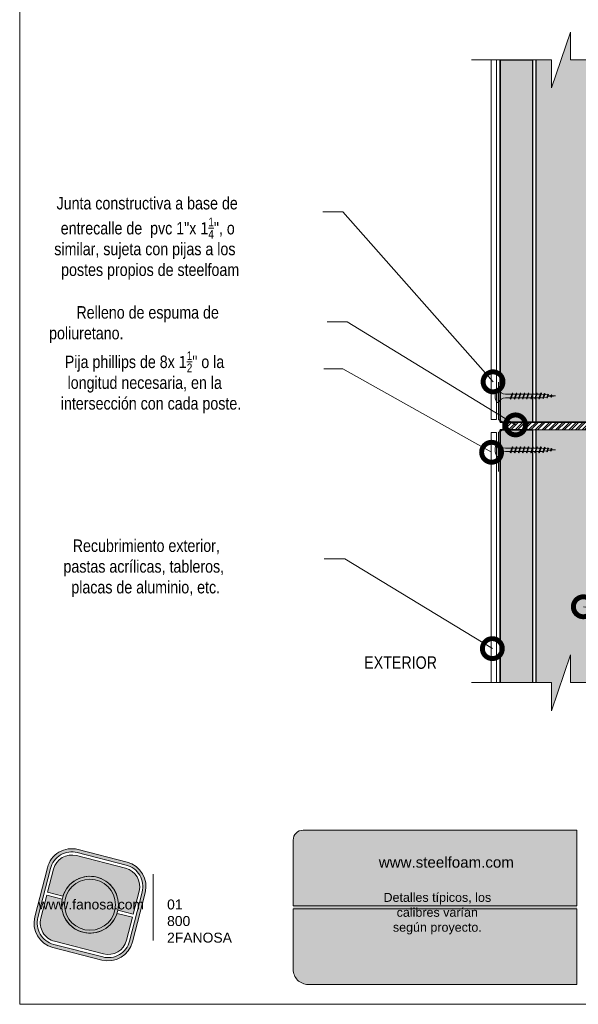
# Model space of a CAD drawing. Header units: millimetres. Extents: x 769.3 to 799.2, y 80.9 to 116.7.
# Tile 1 of 2: x 773.3 to 784.5, y 84.8 to 104.6. Entities that reach past the tile are written whole.
import ezdxf

# ---------------------------------------------------------------- set-up
doc = ezdxf.new("R2010")
doc.units = ezdxf.units.MM
doc.header["$LTSCALE"] = 0.025
doc.linetypes.add('DASHED2', pattern=[9.524999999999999, 6.35, -3.175])
doc.layers.get('0').update_dxf_attribs({"lineweight": 5})
for name, color, linetype, lineweight in [('00-ACERO', 4, 'Continuous', 15), ('ESTRUCTURA', 251, 'Continuous', 9), ('hatch', 252, 'Continuous', 0), ('LAMINA PANEL', 151, 'Continuous', 25), ('PIJAS', 3, 'Continuous', 0), ('Recubrimientos', 254, 'Continuous', 15), ('STEELFOAM', 170, 'Continuous', 35), ('TEXTO', 7, 'DASHED2', 0), ('TEXTO CUADRO DATOS', 251, 'Continuous', 0)]:
    doc.layers.add(name, color=color, linetype=linetype, lineweight=lineweight)
doc.styles.add('Erika', font='techl___.ttf', dxfattribs={"height": 0.25})
doc.styles.get("Standard").update_dxf_attribs({"font": 'romand.shx'})
doc.dimstyles.new('Erika', dxfattribs={"dimtxt": 0.25, "dimasz": 0.8, "dimexe": 0.5, "dimexo": 0.5, "dimgap": 0, "dimtad": 0, "dimlfac": 0.1, "dimzin": 1, "dimdsep": 46, "dimtxsty": 'Erika', "dimblk": 'DOTSMALL', "dimcen": 2.5, "dimse1": 1, "dimse2": 1, "dimclrd": 252, "dimclre": 252, "dimclrt": 256, "dimadec": 0, "dimazin": 0, "dimtfac": 1, "dimtmove": 0, "dimatfit": 3, "dimldrblk": 'DOTSMALL', "dimfxl": 0, "dimlwd": 0, "dimlwe": 0, "dimarcsym": 0})
pattern_1 = [(0, (252.2500880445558, -161.8502693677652), (0.161925, 0.09348744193), [0.10795, -0.2159]), (120, (252.2500880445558, -161.8502693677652), (-0.1619249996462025, 0.09348744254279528), [0.1079499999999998, -0.2158999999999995]), (59.99999999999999, (252.2500880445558, -161.8502693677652), (3.537975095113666e-10, 0.1869748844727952), [-0.2159, 0.10795])]

# ---------------------------------------------------------------- blocks, each defined once
blk = doc.blocks.new('LOGO GRIS')
h = blk.add_hatch(color=254)
edge = h.paths.add_edge_path()
edge.add_arc((2075.55300328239, 279.2979295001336), 0.508199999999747, 255.6007667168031, 345.6007667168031, ccw=False)
edge.add_line((2075.426625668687, 278.8056938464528), (2074.442154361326, 279.0584490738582))
edge.add_arc((2074.568531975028, 279.5506847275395), 0.5082000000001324, 165.6007667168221, 255.6007667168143, ccw=False)
edge.add_line((2074.076296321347, 279.6770623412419), (2074.329051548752, 280.661533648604))
edge.add_arc((2074.821287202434, 280.535156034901), 0.508200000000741, 75.60076671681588, 165.6007667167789, ccw=False)
edge.add_line((2074.947664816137, 281.0273916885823), (2075.932136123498, 280.7746364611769))
edge.add_arc((2075.805758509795, 280.2824008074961), 0.5081999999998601, -14.399233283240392, 75.60076671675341, ccw=False)
edge.add_line((2076.297994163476, 280.1560231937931), (2076.045238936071, 279.1715518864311))
edge = h.paths.add_edge_path(flags=16)
edge.add_arc((2075.55300328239, 279.2979295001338), 0.4446749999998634, 255.6007667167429, 345.6007667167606, ccw=False)
edge.add_line((2075.4424228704, 278.867223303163), (2074.457951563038, 279.1199785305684))
edge.add_arc((2074.568531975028, 279.5506847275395), 0.4446750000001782, 165.6007667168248, 255.6007667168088, ccw=False)
edge.add_line((2074.137825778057, 279.6612651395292), (2074.390581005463, 280.6457364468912))
edge.add_arc((2074.821287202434, 280.5351560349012), 0.4446750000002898, 75.60076671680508, 165.6007667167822, ccw=False)
edge.add_line((2074.931867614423, 280.9658622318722), (2075.916338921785, 280.7131070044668))
edge.add_arc((2075.805758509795, 280.2824008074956), 0.4446750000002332, -14.399233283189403, 75.60076671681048, ccw=False)
edge.add_line((2076.236464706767, 280.1718203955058), (2075.983709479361, 279.1873490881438))
h = blk.add_hatch(color=254)
edge = h.paths.add_edge_path()
edge.add_line((2076.05645623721, 279.7261466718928), (2076.174935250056, 280.1876175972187))
edge.add_arc((2075.805758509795, 280.2824008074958), 0.3811499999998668, 345.60076671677, 435.6007667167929)
edge.add_line((2075.900541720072, 280.6515775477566), (2074.916070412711, 280.9043327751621))
edge.add_arc((2074.821287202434, 280.5351560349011), 0.3811500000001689, 75.6007667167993, 165.6007667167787)
edge.add_line((2074.452110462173, 280.6299392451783), (2074.333631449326, 280.1684683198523))
edge.add_line((2074.333631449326, 280.1684683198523), (2074.642133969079, 280.0892627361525))
edge.add_arc((2075.187145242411, 279.9165427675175), 0.5717249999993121, -11.21449474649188, 162.4160281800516, ccw=False)
edge.add_line((2075.747953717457, 279.8053522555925), (2076.05645623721, 279.7261466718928))
h = blk.add_hatch(color=254)
h.paths.add_polyline_path([(2074.615420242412, 279.9165427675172, 1), (2075.758870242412, 279.9165427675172, 1)])
h.paths.add_polyline_path([(2075.699701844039, 279.9165427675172, -1), (2074.674588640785, 279.9165427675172, -1)], flags=16)
blk.add_hatch(color=252).paths.add_polyline_path([(2075.699701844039, 279.9165427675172, 1), (2074.674588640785, 279.9165427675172, 1)])
h = blk.add_hatch(color=254)
edge = h.paths.add_edge_path()
edge.add_arc((2075.187145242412, 279.9165427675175), 0.5717250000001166, 168.7855052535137, 342.4160281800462)
edge.add_line((2075.732156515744, 279.7438227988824), (2076.040659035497, 279.6646172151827))
edge.add_line((2076.040659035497, 279.6646172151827), (2075.922180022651, 279.2031462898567))
edge.add_arc((2075.55300328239, 279.2979295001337), 0.3811499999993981, 255.6007667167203, 345.60076671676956, ccw=False)
edge.add_line((2075.458220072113, 278.9287527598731), (2074.473748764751, 279.1815079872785))
edge.add_arc((2074.568531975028, 279.5506847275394), 0.3811500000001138, 165.6007667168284, 255.60076671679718, ccw=False)
edge.add_line((2074.199355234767, 279.6454679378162), (2074.317834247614, 280.1069388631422))
edge.add_line((2074.317834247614, 280.1069388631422), (2074.626336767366, 280.0277332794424))
at = {"color": 254}
for points in [[(2076.045238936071, 279.1715518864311, -0.414213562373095), (2075.426625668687, 278.8056938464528), (2074.442154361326, 279.0584490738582, -0.414213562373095), (2074.076296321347, 279.6770623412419), (2074.329051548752, 280.661533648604, -0.414213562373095), (2074.947664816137, 281.0273916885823), (2075.932136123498, 280.7746364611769, -0.4142135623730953), (2076.297994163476, 280.1560231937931)], [(2075.983709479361, 279.1873490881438, -0.4142135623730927), (2075.4424228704, 278.867223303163), (2074.457951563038, 279.1199785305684, -0.4142135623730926), (2074.137825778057, 279.6612651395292), (2074.390581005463, 280.6457364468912, -0.414213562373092), (2074.931867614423, 280.9658622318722), (2075.916338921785, 280.7131070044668, -0.4142135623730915), (2076.236464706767, 280.1718203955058)], [(2076.05645623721, 279.7261466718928), (2076.174935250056, 280.1876175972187, 0.414213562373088), (2075.900541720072, 280.6515775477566), (2074.916070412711, 280.9043327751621, 0.4142135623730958), (2074.452110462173, 280.6299392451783), (2074.333631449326, 280.1684683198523), (2074.642133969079, 280.0892627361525, -0.9459053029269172), (2075.747953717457, 279.8053522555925)], [(2074.626336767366, 280.0277332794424, 0.9459053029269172), (2075.732156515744, 279.7438227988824), (2076.040659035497, 279.6646172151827), (2075.922180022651, 279.2031462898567, -0.4142135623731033), (2075.458220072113, 278.9287527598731), (2074.473748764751, 279.1815079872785, -0.414213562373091), (2074.199355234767, 279.6454679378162), (2074.317834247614, 280.1069388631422)]]:
    blk.add_lwpolyline(points, format="xyb", close=True, dxfattribs=at)
for radius in [0.5717249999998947, 0.5125566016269]:
    blk.add_circle((2075.187145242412, 279.9165427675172), radius, dxfattribs=at)
blk = doc.blocks.new('FANOSA')
at = {"color": 253, "const_width": 0.02}
blk.add_lwpolyline([(365.3181968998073, 247.9798347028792), (365.3181968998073, 246.6427006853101)], dxfattribs=at)
at = {"color": 254}
blk.add_blockref('LOGO GRIS', (-1711.138939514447, -32.55437656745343), dxfattribs=at)
at = {"layer": 'TEXTO CUADRO DATOS', "char_height": 0.2, "width": 0.003231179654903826, "attachment_point": 1}
for s, insert in [('{\\fArial|b0|i0|c0|p34;www.fanosa.com}', (363.0082168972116, 247.4682254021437)), ('{\\fArial|b0|i0|c0|p34;01 800 2FANOSA}', (365.5993370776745, 247.4682254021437))]:
    blk.add_mtext(s, dxfattribs=dict(at, insert=insert))
blk = doc.blocks.new('_DotSmall')
at = {"color": 0, "linetype": 'ByBlock', "const_width": 0.5}
blk.add_lwpolyline([(-0.0625, 0, 1), (0.0625, 0, 1)], format="xyb", close=True, dxfattribs=at)
blk = doc.blocks.new('phillips 1pul.')
at = {"layer": 'PIJAS'}
for p, q in [((-0.03111873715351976, -0.1322546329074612), (-0.03111873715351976, 0.1322546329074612)), ((-0.03111873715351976, 0.1322546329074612), (0, 0.1322546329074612)), ((0, -0.1322546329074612), (0, 0.1322546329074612)), ((0.1400343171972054, 0.0350085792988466), (0.2681992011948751, 0.0350085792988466)), ((0.2391474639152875, -0.05243507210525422), (0.2744091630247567, 0.05243504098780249)), ((0.248949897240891, -0.062237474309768), (0.2800685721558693, 0.06223744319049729)), ((0.2546092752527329, -0.05243507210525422), (0.2898709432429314, 0.05243504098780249)), ((0.2800686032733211, 0.06223744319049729), (0.2744091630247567, 0.05243500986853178)), ((0.2800685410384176, 0.06223744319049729), (0.2898709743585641, 0.05243500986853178)), ((0.2838605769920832, 0.0350085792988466), (0.3491773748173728, 0.0350085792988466)), ((0.3200561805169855, -0.05243507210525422), (0.355317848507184, 0.05243500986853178)), ((0.3298585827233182, -0.062237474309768), (0.3609772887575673, 0.06223744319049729)), ((0.3355179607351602, -0.05243507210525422), (0.3707796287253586, 0.05243504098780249)), ((0.3609772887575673, 0.062237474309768), (0.355317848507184, 0.05243504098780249)), ((0.3609772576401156, 0.06223744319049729), (0.3707796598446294, 0.05243500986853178)), ((0.3646338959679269, 0.0350085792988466), (0.4302071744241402, 0.0350085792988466)), ((0.4009648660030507, -0.05243510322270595), (0.4362265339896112, 0.05243504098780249)), ((0.4107672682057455, -0.062237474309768), (0.4418859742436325, 0.062237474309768)), ((0.4164266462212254, -0.05243507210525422), (0.4516883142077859, 0.05243504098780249)), ((0.4418859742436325, 0.06223744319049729), (0.4362265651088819, 0.05243504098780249)), ((0.4418859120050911, 0.06223744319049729), (0.4516883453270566, 0.05243500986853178)), ((0.4456120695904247, 0.0350085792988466), (0.5109795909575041, 0.0350085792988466)), ((0.4818732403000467, -0.05243510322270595), (0.517134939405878, 0.05243504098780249)), ((0.4916754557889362, -0.06223744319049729), (0.5227941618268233, 0.062237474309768)), ((0.4973348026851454, -0.05243500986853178), (0.5325964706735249, 0.05243513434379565)), ((0.5227943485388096, 0.06223744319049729), (0.5171349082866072, 0.05243500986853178)), ((0.5227942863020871, 0.06223744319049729), (0.5325967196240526, 0.05243500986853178)), ((0.5265731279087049, 0.0350085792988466), (0.5918898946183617, 0.0350085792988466)), ((0.5627814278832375, -0.05243500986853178), (0.598043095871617, 0.05243510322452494)), ((0.5725836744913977, -0.06223738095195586), (0.6037023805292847, 0.06223756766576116)), ((0.5782434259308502, -0.05243507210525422), (0.6135050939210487, 0.05243504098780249)), ((0.6037027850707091, 0.06223744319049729), (0.5980433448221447, 0.05243500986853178)), ((0.6037027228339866, 0.06223744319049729), (0.6135051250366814, 0.05243500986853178)), ((0.6076455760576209, 0.03500851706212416), (0.680437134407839, 0.03500851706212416)), ((0.6510349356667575, -0.05243516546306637), (0.6862966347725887, 0.05243497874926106)), ((0.660837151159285, -0.06223750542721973), (0.691955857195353, 0.06223741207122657)), ((0.6664964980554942, -0.05243507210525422), (0.7017581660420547, 0.05243507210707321)), ((0.6919560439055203, 0.06223738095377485), (0.686296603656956, 0.05243494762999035)), ((0.6919559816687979, 0.06223738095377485), (0.7017584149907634, 0.05243494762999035)), ((0.6959113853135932, 0.03500851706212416), (0.7612789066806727, 0.03500851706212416)), ((0.7321725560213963, -0.05243516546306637), (0.7674342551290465, 0.05243497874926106)), ((0.7419747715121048, -0.06223750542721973), (0.7730934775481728, 0.06223741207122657)), ((0.747634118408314, -0.05243507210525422), (0.7828957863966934, 0.05243507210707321)), ((0.7730936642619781, 0.06223738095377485), (0.7674342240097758, 0.05243494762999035)), ((0.7730936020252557, 0.06223738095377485), (0.7828960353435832, 0.05243494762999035)), ((0.7768724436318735, 0.03500851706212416), (0.8421892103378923, 0.03500851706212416)), ((0.813080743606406, -0.05243507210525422), (0.8483424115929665, 0.05243504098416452)), ((0.8228829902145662, -0.06223744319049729), (0.8540016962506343, 0.06223750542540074)), ((0.8285427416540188, -0.05243513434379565), (0.8638044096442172, 0.05243497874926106)), ((0.8540021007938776, 0.06223738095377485), (0.8483426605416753, 0.05243494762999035)), ((0.8540020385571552, 0.06223738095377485), (0.86380444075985, 0.05243494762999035)), ((0.8580152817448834, 0.03500851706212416), (0.8667498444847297, 0.03500851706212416)), ((0.9178512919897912, 0.02862099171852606), (0.8667498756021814, 0.03500867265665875)), ((0.8930567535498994, -0.04584496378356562), (0.9224348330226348, 0.04152699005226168)), ((0.9028590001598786, -0.05564736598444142), (0.928094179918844, 0.05132957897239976)), ((0.9085182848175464, -0.04584490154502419), (0.9378964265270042, 0.04152727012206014)), ((0.928094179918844, 0.05132973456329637), (0.9224347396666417, 0.04152733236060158)), ((0.9280944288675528, 0.05132948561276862), (0.9378968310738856, 0.0415270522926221)), ((0.988044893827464, 0.01984678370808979), (0.9326365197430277, 0.02677284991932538)), ((0.9712251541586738, -0.031210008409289), (0.9918067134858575, 0.03000064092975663)), ((0.9810276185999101, -0.04101250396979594), (0.9974662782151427, 0.03980304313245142)), ((0.9866871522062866, -0.03121010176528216), (1.007268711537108, 0.03000064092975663)), ((0.9974664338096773, 0.03980313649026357), (0.9918070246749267, 0.03000070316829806)), ((0.9974660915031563, 0.03980288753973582), (1.007268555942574, 0.03000039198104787)), ((1.058499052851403, 0.01104002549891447), (1.002886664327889, 0.01799157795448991)), ((1.049394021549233, -0.01657514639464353), (1.061589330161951, 0.01969430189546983)), ((1.059196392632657, -0.02637757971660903), (1.067248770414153, 0.02949679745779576)), ((1.067248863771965, 0.02949685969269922), (1.061589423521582, 0.01969442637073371)), ((1.064855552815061, -0.01657508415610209), (1.077050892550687, 0.01969455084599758)), ((1.066706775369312, -0.01001404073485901), (1.146818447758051, 9.094947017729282e-13)), ((1.067248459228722, 0.02949670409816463), (1.077050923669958, 0.0196942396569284)), ((1.146818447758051, 9.094947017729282e-13), (1.073272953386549, 0.00919328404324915)), ((-0.03111873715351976, -0.1322546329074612), (0, -0.1322546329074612)), ((0.1400343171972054, -0.03500854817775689), (0.2447228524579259, -0.03500854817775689)), ((0.2489498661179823, -0.062237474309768), (0.2391474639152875, -0.05243507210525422)), ((0.2489498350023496, -0.062237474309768), (0.2546092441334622, -0.05243507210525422)), ((0.2601783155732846, -0.03500854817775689), (0.3254951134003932, -0.03500854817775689)), ((0.3298585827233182, -0.062237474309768), (0.3200561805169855, -0.05243507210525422)), ((0.3298585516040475, -0.062237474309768), (0.3355179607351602, -0.05243507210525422)), ((0.3411575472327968, -0.03500854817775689), (0.4065248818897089, -0.03500854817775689)), ((0.4107672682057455, -0.062237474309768), (0.4009648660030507, -0.05243507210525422)), ((0.4107672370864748, -0.062237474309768), (0.4164266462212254, -0.05243507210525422)), ((0.4219297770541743, -0.03500854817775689), (0.4875033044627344, -0.03500854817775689)), ((0.4916756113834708, -0.062237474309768), (0.481873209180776, -0.05243507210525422)), ((0.4916756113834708, -0.062237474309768), (0.4973350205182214, -0.05243507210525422)), ((0.5031657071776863, -0.03500854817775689), (0.5686409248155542, -0.03500854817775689)), ((0.572584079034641, -0.062237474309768), (0.5627816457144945, -0.05243507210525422)), ((0.5725840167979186, -0.062237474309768), (0.5782434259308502, -0.05243504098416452)), ((0.5840546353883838, -0.03515221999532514), (0.6568860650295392, -0.03503359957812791)), ((0.6608373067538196, -0.06223753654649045), (0.6510349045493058, -0.05243513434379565)), ((0.6608373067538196, -0.06223753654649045), (0.6664967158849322, -0.05243513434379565)), ((0.6722290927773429, -0.03500861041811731), (0.7378026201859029, -0.03500861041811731)), ((0.7419749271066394, -0.06223753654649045), (0.7321725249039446, -0.05243513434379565)), ((0.7419749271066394, -0.06223753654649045), (0.747634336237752, -0.05243513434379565)), ((0.7534650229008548, -0.03500861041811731), (0.8189402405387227, -0.03500861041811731)), ((0.8228833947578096, -0.06223753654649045), (0.8130809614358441, -0.05243513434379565)), ((0.8228833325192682, -0.06223753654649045), (0.8285427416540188, -0.05243510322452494)), ((0.8344022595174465, -0.03500861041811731), (0.8667503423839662, -0.03500861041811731)), ((0.8667503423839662, -0.03500861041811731), (0.8977946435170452, -0.03112807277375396)), ((0.9028593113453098, -0.05564736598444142), (0.8930568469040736, -0.04584490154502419)), ((0.9028592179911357, -0.05564736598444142), (0.9085186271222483, -0.04584496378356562)), ((0.9138746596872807, -0.02911808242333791), (0.9740931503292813, -0.02159077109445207)), ((0.9810277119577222, -0.04101256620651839), (0.9712252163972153, -0.03121010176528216)), ((0.9810277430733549, -0.04101244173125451), (0.9866871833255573, -0.03121007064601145)), ((0.9904365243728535, -0.01954782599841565), (1.050613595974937, -0.01202571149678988)), ((1.059196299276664, -0.0263775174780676), (1.049393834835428, -0.01657505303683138)), ((1.059196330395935, -0.02637748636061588), (1.064855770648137, -0.01657508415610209))]:
    blk.add_line(p, q, dxfattribs=at)
at = {"layer": 'PIJAS', "linetype": 'ByBlock', "lineweight": 0}
blk.add_arc((0.2076005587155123, 0), 0.272906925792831, 151.0127863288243, 208.9872136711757, dxfattribs=at)
at = {"layer": 'PIJAS'}
for centre, start, end in [((0.1425436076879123, 0.1880696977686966), 201.3836139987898, 269.0608419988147), ((0.1425436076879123, -0.1880696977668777), 90.93910300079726, 158.6163309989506)]:
    blk.add_arc(centre, 0.1530816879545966, start, end, dxfattribs=at)

msp = doc.modelspace()

# ---------------------------------------------------------------- hatches: boundary and pattern name
msp.add_hatch(color=253).paths.add_polyline_path([(784.4674459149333, 85.22670792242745), (784.4674459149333, 86.80670792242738), (784.4674459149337, 88.32670792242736), (778.9614923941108, 88.32670792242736, 0.4142135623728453), (778.761492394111, 88.12670792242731), (778.7614923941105, 86.8067079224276), (778.761492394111, 85.5267079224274, 0.4142135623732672), (779.0614923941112, 85.22670792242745)])
at = {"layer": '00-ACERO', "linetype": 'ByBlock', "lineweight": 0, "ltscale": 2}
h = msp.add_hatch(dxfattribs=at)
h.set_pattern_fill('ANSI32', color=256, scale=0.01)
h.set_pattern_definition([(45, (0, 0), (-0.06735192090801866, 0.06735192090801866), []), (45, (0.04490130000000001, 0), (-0.06735192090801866, 0.06735192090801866), [])])
h.paths.add_polyline_path([(785.3152085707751, 96.52935600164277), (782.9795918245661, 96.52935600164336), (782.9795918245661, 96.37306493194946), (783.5731967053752, 96.37306493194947), (785.3152085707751, 96.37306493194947)])
at = {"layer": 'hatch', "linetype": 'ByBlock', "lineweight": 0}
h = msp.add_hatch(dxfattribs=at)
h.set_pattern_fill('HONEY', color=256, scale=0.034)
h.set_pattern_definition(pattern_1)
edge = h.paths.add_edge_path()
edge.add_arc((785.2392873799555, 97.73480943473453), 0.1530816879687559, 86.51746872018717, 89.06084199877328)
edge.add_line((785.2417964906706, 97.88787055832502), (784.9228220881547, 97.88787061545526))
edge.add_line((784.9228220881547, 97.88787061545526), (784.6427535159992, 97.92287928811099))
edge.add_line((784.6427535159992, 97.92287928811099), (784.9228198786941, 97.95788768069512))
edge.add_line((784.9228198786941, 97.95788768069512), (785.2417966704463, 97.95788768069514))
edge.add_arc((785.2417966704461, 98.10733540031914), 0.1494477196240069, 270.0000000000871, 272.6038922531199)
edge.add_line((785.2485862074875, 97.95804198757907), (785.2485862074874, 103.8117146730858))
edge.add_line((785.2485862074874, 103.8117146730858), (784.3370856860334, 103.8117146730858))
edge.add_line((784.3370856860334, 103.8117146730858), (784.3370856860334, 104.366254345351))
edge.add_line((784.3370856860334, 104.366254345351), (783.9580983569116, 103.2445499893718))
edge.add_line((783.9580983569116, 103.2445499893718), (783.9580983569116, 103.811714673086))
edge.add_line((783.9580983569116, 103.811714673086), (783.6398190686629, 103.8117146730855))
edge.add_line((783.6398190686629, 103.8117146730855), (783.6398190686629, 96.52935600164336))
edge.add_line((783.6398190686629, 96.52935600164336), (785.2485862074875, 96.52935600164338))
edge.add_line((785.2485862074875, 96.52935600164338), (785.2485862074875, 97.88760843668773))
edge = h.paths.add_edge_path()
edge.add_arc((785.239287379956, 92.48520834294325), 0.1530816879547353, 86.51746872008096, 89.0608419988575)
edge.add_line((785.2417964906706, 92.63826946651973), (784.922822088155, 92.63826952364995))
edge.add_line((784.922822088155, 92.63826952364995), (784.6427535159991, 92.67327819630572))
edge.add_line((784.6427535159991, 92.67327819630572), (784.9228198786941, 92.70828658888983))
edge.add_line((784.9228198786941, 92.70828658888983), (785.2417966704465, 92.70828658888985))
edge.add_arc((785.2417966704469, 92.85773430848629), 0.1494477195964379, 269.9999999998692, 272.6038922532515)
edge.add_line((785.2485862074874, 92.70844089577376), (785.2485862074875, 96.37306493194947))
edge.add_line((785.2485862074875, 96.37306493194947), (783.6398190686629, 96.37306493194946))
edge.add_line((783.6398190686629, 96.37306493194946), (783.6398190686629, 91.29432618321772))
edge.add_line((783.6398190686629, 91.29432618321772), (783.9580983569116, 91.29432618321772))
edge.add_line((783.9580983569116, 91.29432618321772), (783.9580983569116, 90.72716149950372))
edge.add_line((783.9580983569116, 90.72716149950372), (784.3370856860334, 91.84886585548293))
edge.add_line((784.3370856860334, 91.84886585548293), (784.3370856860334, 91.29432618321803))
edge.add_line((784.3370856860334, 91.29432618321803), (785.2485862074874, 91.29432618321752))
edge.add_line((785.2485862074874, 91.29432618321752), (785.2485862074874, 92.63800734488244))
h = msp.add_hatch(dxfattribs=at)
h.set_pattern_fill('HONEY', color=256, scale=0.034)
h.set_pattern_definition(pattern_1)
h.paths.add_polyline_path([(783.1671635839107, 96.76365390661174), (782.9256864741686, 96.76365390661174), (782.9256864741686, 96.52935600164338), (783.5731967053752, 96.5293560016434), (783.573196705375, 103.805402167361), (782.9256864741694, 103.805402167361), (782.9256864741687, 96.76365392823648), (783.167160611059, 96.76365388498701), (783.3912154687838, 96.73564694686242)])
h.paths.add_polyline_path([(782.9256864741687, 96.1947807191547), (783.1671606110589, 96.19478067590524), (783.3912154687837, 96.16677373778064), (783.1671623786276, 96.19478070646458), (782.9256864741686, 96.19478068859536), (782.9256864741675, 91.29432618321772), (783.5731967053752, 91.29432618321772), (783.5731967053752, 96.37306493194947), (782.9256864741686, 96.37306493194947)])

# ---------------------------------------------------------------- linework, layer by layer
at = {"color": 253}
for p, q in [((784.4674459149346, 88.32670792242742), (778.9614923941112, 88.32670792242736)), ((784.4674459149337, 86.80670792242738), (784.4674459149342, 88.32670792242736)), ((778.761492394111, 86.80670792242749), (778.7614923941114, 88.12670792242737)), ((784.4674459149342, 86.80670792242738), (778.761492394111, 86.80670792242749)), ((784.4674459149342, 86.74670792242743), (778.761492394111, 86.74670792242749)), ((778.7614923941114, 85.52670792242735), (778.761492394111, 86.74670792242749)), ((784.4674459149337, 85.22670792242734), (784.4674459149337, 86.74670792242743)), ((784.4674459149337, 85.22670792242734), (779.0614923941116, 85.22670792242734))]:
    msp.add_line(p, q, dxfattribs=at)
at = {"color": 254}
msp.add_lwpolyline([(773.2587619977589, 84.82670792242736), (794.8487619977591, 84.82670792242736), (794.8487619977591, 112.7667079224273), (773.2587619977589, 112.7667079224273)], close=True, dxfattribs=at)
at = {"linetype": 'ByBlock', "lineweight": 0, "const_width": 0.02}
msp.add_lwpolyline([(782.8898417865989, 97.33679119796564), (782.8898417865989, 96.57935600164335), (782.9795918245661, 96.52935600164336), (782.9795918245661, 96.37306493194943), (782.8898417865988, 96.32306493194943), (782.8898417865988, 95.53527934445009)], dxfattribs=at)
at = {"color": 253}
for centre, radius, start, end in [((778.9614923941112, 88.12670792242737), 0.2, 90, 180), ((779.0614923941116, 85.52670792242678), 0.3, 179.9999999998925, 270.0000000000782)]:
    msp.add_arc(centre, radius, start, end, dxfattribs=at)
at = {"layer": 'ESTRUCTURA', "linetype": 'ByBlock', "lineweight": 0}
for p, q in [((782.9256864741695, 103.805402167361), (783.5731967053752, 103.805402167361)), ((782.9256864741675, 91.29432618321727), (783.5731967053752, 91.29432618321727))]:
    msp.add_line(p, q, dxfattribs=at)
at = {"layer": 'hatch', "linetype": 'ByBlock', "lineweight": 0}
for points in [[(782.3461863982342, 103.8117146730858), (783.9580983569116, 103.8117146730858), (783.9580983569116, 103.2445499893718), (784.3370856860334, 104.366254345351), (784.3370856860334, 103.8117146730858), (785.948997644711, 103.8117146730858)], [(782.3461863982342, 91.29432618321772), (783.9580983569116, 91.29432618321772), (783.9580983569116, 90.72716149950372), (784.3370856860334, 91.84886585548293), (784.3370856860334, 91.29432618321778), (785.948997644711, 91.29432618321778)]]:
    msp.add_lwpolyline(points, dxfattribs=at)
at = {"layer": 'LAMINA PANEL', "extrusion": (0, 0, -1)}
for p, q in [((783.5731967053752, 103.8117146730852), (783.5731967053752, 96.5293560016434)), ((783.6398190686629, 103.8117146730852), (783.6398190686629, 96.5293560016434)), ((783.5731967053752, 96.37306493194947), (783.5731967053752, 91.29432618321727)), ((783.6398190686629, 96.37306493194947), (783.6398190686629, 91.29432618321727))]:
    msp.add_line(p, q, dxfattribs=at)
at = {"layer": 'LAMINA PANEL', "linetype": 'ByBlock', "lineweight": 0}
msp.add_line((785.3152085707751, 96.37306493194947), (783.5731967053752, 96.37306493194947), dxfattribs=at)
at = {"layer": 'Recubrimientos', "linetype": 'ByBlock', "lineweight": 0}
for p, q in [((782.746186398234, 103.8117146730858), (782.7461863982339, 96.57935600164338)), ((782.8537205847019, 103.8117146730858), (782.8537205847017, 96.57935600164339)), ((782.8537205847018, 96.57935600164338), (782.746186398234, 96.57935600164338)), ((782.8537205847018, 96.32306493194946), (782.746186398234, 96.32306493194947)), ((782.7461863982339, 96.32306493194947), (782.746186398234, 91.29432618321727)), ((782.853720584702, 96.32306493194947), (782.8537205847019, 91.29432618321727))]:
    msp.add_line(p, q, dxfattribs=at)
at = {"layer": 'STEELFOAM', "linetype": 'ByBlock', "extrusion": (0, 0, -1)}
for p, q in [((782.9256864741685, 96.52935600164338), (782.9256864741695, 103.8117146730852)), ((782.9256864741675, 91.29432618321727), (782.9256864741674, 96.37306493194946))]:
    msp.add_line(p, q, dxfattribs=at)
at = {"layer": 'STEELFOAM', "linetype": 'ByBlock'}
for p, q in [((782.9256864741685, 96.52935600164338), (785.3152085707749, 96.52935600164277)), ((783.5731967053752, 96.37306493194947), (782.9256864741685, 96.37306493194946))]:
    msp.add_line(p, q, dxfattribs=at)

# ---------------------------------------------------------------- block references
msp.add_blockref('FANOSA', (410.625237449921, -160.5345597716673))
at = {"layer": 'PIJAS', "linetype": 'ByBlock', "lineweight": 0}
for p in [(782.8898417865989, 97.05377798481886), (782.8898417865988, 95.97187798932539)]:
    msp.add_blockref('phillips 1pul.', p, dxfattribs=at)

# ---------------------------------------------------------------- texts
at = {"layer": 'TEXTO', "linetype": 'ByBlock', "lineweight": 0, "char_height": 0.25, "attachment_point": 1, "style": 'Erika'}
for s, insert, width in [('\\A1;{\\W1.87944; }Junta constructiva a base de \\P{\\W2.93469; }entrecalle de  pvc 1"x {\\f@BatangChe|b0|i0|c0|p49;1\\fTechnicLite|b0|i0|c2|p2;\\H0.7x;\\S1/4;}", o \\P{\\W1.30527; }similar, sujeta con pijas a los \\P{\\W3.03929; }postes propios de steelfoam', (773.8507355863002, 101.0533906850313), 5.497341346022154), ('\\A1;{\\W6.8999; }Relleno de espuma de\\Ppoliuretano.', (773.8507355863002, 98.85910430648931), 5.497341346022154), ('\\A1;{\\W3.95235; }Pija phillips de 8x {\\f@BatangChe|b0|i0|c0|p49;1\\fTechnicLite|b0|i0|c2|p2;\\H0.7x;\\S1/2;}" o la \\P{\\W4.6517; }longitud necesaria, en la \\P{\\W2.93687; }intersección con cada poste.', (773.8516705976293, 97.95033891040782), 5.552132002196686), ('{\\W5.95353; }Recubrimiento exterior, \\P{\\W3.61849; }pastas acrílicas, tableros,\\P{\\W5.59803; }placas de aluminio, etc.', (773.8516705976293, 94.1695956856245), 5.533868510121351)]:
    msp.add_mtext(s, dxfattribs=dict(at, insert=insert, width=width))
at = {"layer": 'TEXTO', "linetype": 'ByBlock', "lineweight": 0, "insert": (780.1899555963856, 91.82071777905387), "char_height": 0.25, "attachment_point": 1, "style": 'Erika'}
msp.add_mtext('EXTERIOR', dxfattribs=at)
at = {"layer": 'TEXTO CUADRO DATOS', "insert": (780.4834862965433, 87.79092633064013), "char_height": 0.2174175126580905, "width": 2.326381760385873, "attachment_point": 1}
msp.add_mtext('{\\fArial|b0|i0|c0|p34;www.steelfoam.com\\P\\W6.892;  \\W1;\\P\\H0.8279x;\\W1.3542; \\W1;Detalles típicos, los \\P{\\W5.14067; }calibres varían \\P{\\W4.05544; }según proyecto.}', dxfattribs=at)

# ---------------------------------------------------------------- leaders
at = {"layer": 'TEXTO', "linetype": 'ByBlock', "lineweight": 0}
for points in [[(782.7816313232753, 97.33837584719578), (779.7580254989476, 100.7581660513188), (779.3556894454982, 100.7581660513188)], [(783.2348253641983, 96.47254786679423), (779.8470588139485, 98.54603152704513), (779.4447227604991, 98.54603152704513)], [(782.752435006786, 95.92253533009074), (779.7580254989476, 97.60053267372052), (779.3810278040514, 97.60053267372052)], [(782.7677320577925, 91.97616594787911), (779.8011581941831, 93.78128888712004), (779.3855391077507, 93.78128888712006)], [(784.5983384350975, 92.81657280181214), (789.0698239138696, 92.16672775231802), (789.3932799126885, 92.16672775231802)]]:
    msp.add_leader(points, dimstyle='Erika', override={"dimgap": 0, "dimtad": 0}, dxfattribs=at)

doc.saveas('drawing.dxf')
